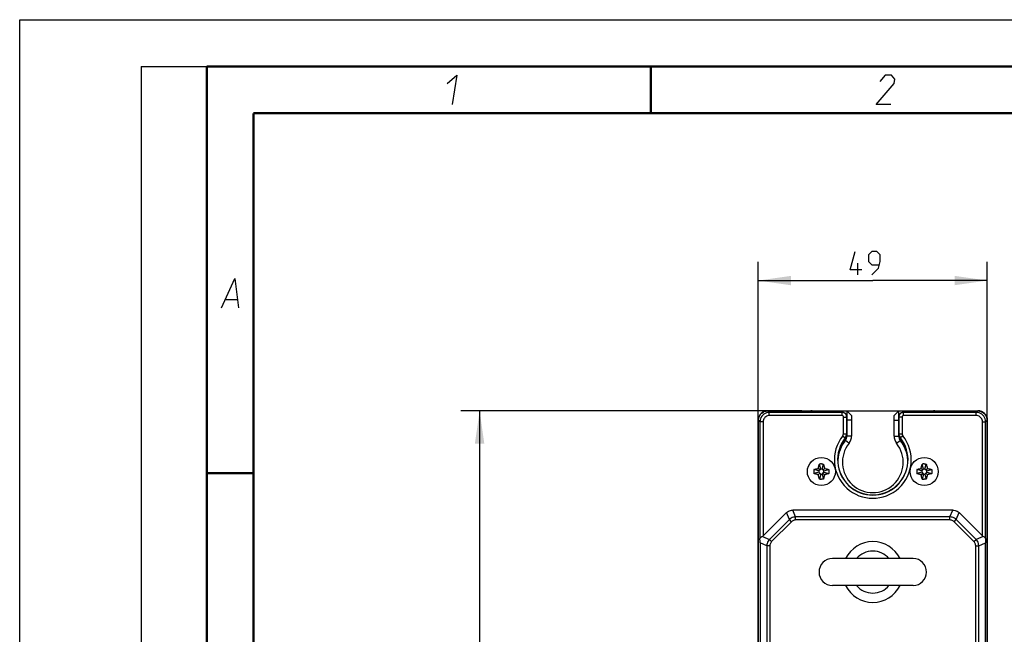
# Model space of a CAD drawing. Extents: x 0 to 420, y 0 to 297.
# Tile 6 of 13: x 0 to 105, y 231 to 297. Entities that reach past the tile are written whole.
import ezdxf

# ---------------------------------------------------------------- set-up
doc = ezdxf.new("R2010")
doc.units = 0
doc.header["$LTSCALE"] = 23.1
doc.layers.get('0').update_dxf_attribs({"linetype": 'CONTINUOUS'})
doc.layers.add('DIM_PILOTEES', color=7, linetype='CONTINUOUS')
doc.dimstyles.get("Standard").update_dxf_attribs({"dimtxt": 2.5, "dimasz": 2.5, "dimexe": 1.25, "dimexo": 0.625, "dimtad": 1, "dimcen": 2.5, "dimazin": 3, "dimtfac": 1, "dimtmove": 0, "dimatfit": 3})

# ---------------------------------------------------------------- blocks, each defined once
blk = doc.blocks.new('_FILLED')
at = {"color": 0, "linetype": 'BYBLOCK'}
blk.add_solid([(0, 0), (-1, 0.143), (-1, -0.143)], dxfattribs=at)
blk = doc.blocks.new('*D0')
at = {"layer": 'DIM_PILOTEES', "color": 2, "linetype": 'CONTINUOUS'}
for p, q in [((78.99, 254.17), (78.99, 271.1)), ((103.49, 254.17), (103.49, 271.1)), ((78.99, 269.1), (91.24, 269.1)), ((103.49, 269.1), (91.24, 269.1))]:
    blk.add_line(p, q, dxfattribs=at)
at = {"layer": 'DIM_PILOTEES', "color": 2, "linetype": 'CONTINUOUS', "xscale": 3.5, "yscale": 3.5, "zscale": 3.5, "rotation": 180}
blk.add_blockref('_FILLED', (78.99, 269.1), dxfattribs=at)
at = {"layer": 'DIM_PILOTEES', "color": 2, "linetype": 'CONTINUOUS', "xscale": 3.5, "yscale": 3.5, "zscale": 3.5}
blk.add_blockref('_FILLED', (103.49, 269.1), dxfattribs=at)
blk = doc.blocks.new('*D1')
at = {"layer": 'DIM_PILOTEES', "color": 2, "linetype": 'CONTINUOUS'}
for p, q in [((80.24, 255.17), (47.19, 255.17)), ((49.19, 255.17), (49.19, 192.92)), ((49.19, 130.67), (49.19, 192.92)), ((80.24, 130.67), (47.19, 130.67))]:
    blk.add_line(p, q, dxfattribs=at)
at = {"layer": 'DIM_PILOTEES', "color": 2, "linetype": 'CONTINUOUS', "xscale": 3.5, "yscale": 3.5, "zscale": 3.5}
for p, rotation in [((49.19, 255.17), 90), ((49.19, 130.67), 270)]:
    blk.add_blockref('_FILLED', p, dxfattribs=dict(at, rotation=rotation))

msp = doc.modelspace()

# ---------------------------------------------------------------- linework, layer by layer
at = {"color": 7, "linetype": 'CONTINUOUS'}
for p, q in [((0, 0), (0, 297)), ((0, 297), (420, 297)), ((25, 287), (410, 287)), ((79.745, 255.143), (79.745, 255.119)), ((79.995, 255.174), (102.495, 255.174)), ((80.024, 255.159), (80.177, 255.006)), ((83.639, 255.159), (80.024, 255.159)), ((80.177, 254.662), (80.177, 255.006)), ((87.954, 255.006), (80.177, 255.006)), ((83.095, 255.159), (83.095, 255.174)), ((83.595, 255.159), (83.595, 255.174)), ((83.708, 255.022), (83.639, 255.159)), ((83.708, 255.022), (87.97, 255.022)), ((87.954, 255.006), (87.97, 255.022)), ((87.954, 254.662), (87.954, 255.006)), ((88.47, 255.174), (88.47, 252.472)), ((88.97, 254.674), (88.47, 255.174)), ((93.52, 254.674), (94.02, 255.174)), ((94.02, 252.472), (94.02, 255.174)), ((94.52, 255.022), (94.535, 255.006)), ((94.52, 255.022), (98.781, 255.022)), ((94.535, 254.662), (94.535, 255.006)), ((102.313, 255.006), (94.535, 255.006)), ((98.85, 255.159), (98.781, 255.022)), ((98.85, 255.159), (102.466, 255.159)), ((98.895, 255.159), (98.895, 255.174)), ((99.395, 255.159), (99.395, 255.174)), ((102.313, 255.006), (102.466, 255.159)), ((102.313, 254.662), (102.313, 255.006)), ((102.745, 255.143), (102.745, 255.119)), ((78.995, 200.674), (78.995, 254.424)), ((78.995, 254.424), (79.061, 254.424)), ((79.024, 200.67), (79.024, 254.159)), ((79.024, 254.159), (79.177, 254.006)), ((79.177, 254.006), (79.177, 241.529)), ((79.521, 254.006), (79.177, 254.006)), ((79.521, 254.006), (79.521, 241.781)), ((87.954, 254.662), (80.177, 254.662)), ((88.11, 252.722), (88.11, 254.506)), ((88.11, 254.506), (88.454, 254.506)), ((88.454, 254.506), (88.47, 254.522)), ((88.454, 252.722), (88.454, 254.506)), ((88.97, 254.174), (88.47, 254.174)), ((88.97, 254.674), (88.97, 252.472)), ((93.52, 252.472), (93.52, 254.674)), ((93.52, 254.174), (94.02, 254.174)), ((94.02, 254.522), (94.036, 254.506)), ((94.036, 254.506), (94.036, 252.722)), ((94.38, 254.506), (94.036, 254.506)), ((94.38, 254.506), (94.38, 252.722)), ((102.313, 254.662), (94.535, 254.662)), ((102.968, 241.781), (102.968, 254.006)), ((102.968, 254.006), (103.313, 254.006)), ((103.313, 254.006), (103.466, 254.159)), ((103.313, 241.529), (103.313, 254.006)), ((103.429, 254.424), (103.495, 254.424)), ((103.466, 200.67), (103.466, 254.159)), ((103.495, 200.674), (103.495, 254.424)), ((88.025, 252.479), (88.307, 252.255)), ((88.11, 252.722), (88.47, 252.722)), ((88.699, 251.695), (88.307, 252.005)), ((88.97, 252.472), (88.47, 252.472)), ((93.52, 252.472), (94.02, 252.472)), ((93.79, 251.695), (94.182, 252.005)), ((94.02, 252.722), (94.38, 252.722)), ((94.464, 252.479), (94.182, 252.255)), ((85.481, 248.745), (84.941, 248.89)), ((85.481, 248.604), (84.941, 248.459)), ((85.577, 248.842), (85.408, 249.011)), ((85.674, 248.938), (85.481, 248.745)), ((85.481, 248.745), (85.481, 248.604)), ((85.481, 248.604), (85.674, 248.41)), ((85.674, 248.938), (85.529, 249.478)), ((85.815, 248.938), (85.674, 248.938)), ((85.815, 248.938), (85.96, 249.478)), ((86.009, 248.745), (85.815, 248.938)), ((85.815, 248.41), (86.009, 248.604)), ((85.912, 248.842), (86.082, 249.011)), ((86.009, 248.745), (86.548, 248.89)), ((86.009, 248.604), (86.009, 248.745)), ((86.009, 248.604), (86.548, 248.459)), ((86.082, 249.011), (86.124, 249.002)), ((96.481, 248.745), (95.941, 248.89)), ((96.481, 248.604), (95.941, 248.459)), ((96.577, 248.842), (96.408, 249.011)), ((96.674, 248.938), (96.481, 248.745)), ((96.481, 248.745), (96.481, 248.604)), ((96.481, 248.604), (96.674, 248.41)), ((96.674, 248.938), (96.529, 249.478)), ((96.815, 248.938), (96.674, 248.938)), ((96.815, 248.938), (96.96, 249.478)), ((97.009, 248.745), (96.815, 248.938)), ((96.815, 248.41), (97.009, 248.604)), ((96.912, 248.842), (97.082, 249.011)), ((97.009, 248.745), (97.548, 248.89)), ((97.009, 248.604), (97.009, 248.745)), ((97.009, 248.604), (97.548, 248.459)), ((97.082, 249.011), (97.124, 249.002)), ((85.408, 248.337), (85.366, 248.347)), ((85.577, 248.507), (85.408, 248.337)), ((85.674, 248.41), (85.529, 247.871)), ((85.674, 248.41), (85.815, 248.41)), ((85.815, 248.41), (85.96, 247.871)), ((85.912, 248.507), (86.082, 248.337)), ((96.408, 248.337), (96.366, 248.347)), ((96.577, 248.507), (96.408, 248.337)), ((96.674, 248.41), (96.529, 247.871)), ((96.674, 248.41), (96.815, 248.41)), ((96.815, 248.41), (96.96, 247.871)), ((96.912, 248.507), (97.082, 248.337)), ((82.994, 243.82), (82.689, 244.555)), ((99.8, 244.555), (82.689, 244.555)), ((99.495, 243.82), (99.8, 244.555)), ((82.017, 244.277), (79.521, 241.781)), ((82.321, 243.542), (80.194, 241.414)), ((82.553, 243.31), (80.425, 241.183)), ((82.321, 243.542), (82.017, 244.277)), ((82.553, 243.31), (82.321, 243.542)), ((82.994, 243.493), (82.994, 243.82)), ((99.495, 243.82), (82.994, 243.82)), ((99.495, 243.493), (82.994, 243.493)), ((99.495, 243.493), (99.495, 243.82)), ((99.937, 243.31), (100.168, 243.542)), ((102.064, 241.183), (99.937, 243.31)), ((100.168, 243.542), (100.472, 244.277)), ((102.295, 241.414), (100.168, 243.542)), ((102.968, 241.781), (100.472, 244.277)), ((79.521, 241.781), (79.43, 241.731)), ((79.43, 241.731), (80.194, 241.414)), ((80.425, 241.183), (80.194, 241.414)), ((102.064, 241.183), (102.295, 241.414)), ((103.06, 241.731), (102.295, 241.414)), ((103.06, 241.731), (102.968, 241.781)), ((79.183, 241.045), (79.183, 204.189)), ((79.915, 240.742), (79.183, 241.045)), ((79.915, 240.742), (79.915, 204.489)), ((80.243, 240.742), (79.915, 240.742)), ((80.243, 240.742), (80.243, 204.489)), ((102.247, 204.489), (102.247, 240.742)), ((102.247, 240.742), (102.574, 240.742)), ((102.574, 240.742), (103.306, 241.045)), ((102.574, 204.489), (102.574, 240.742)), ((103.306, 204.189), (103.306, 241.045)), ((95.556, 239.362), (86.933, 239.362)), ((95.556, 236.487), (86.933, 236.487))]:
    msp.add_line(p, q, dxfattribs=at)
at = {"color": 2, "linetype": 'CONTINUOUS'}
for p, q in [((13, 292), (20, 292)), ((13, 292), (13, 5)), ((20, 292), (20, 5)), ((22.036, 267.075), (23.236, 267.075))]:
    msp.add_line(p, q, dxfattribs=at)
at = {"color": 7, "linetype": 'CONTINUOUS', "const_width": 0.25}
for points in [[(20, 292), (20, 5)], [(415, 292), (20, 292)], [(67.5, 292), (67.5, 287)], [(25, 10), (25, 287)], [(25, 287), (410, 287)], [(20, 248.5), (25, 248.5)]]:
    msp.add_lwpolyline(points, dxfattribs=at)
at = {"color": 2, "linetype": 'CONTINUOUS'}
for points in [[(45.707, 290.175), (46.754, 291.075), (46.239, 287.925)], [(93.165, 287.925), (91.59, 287.925), (93.532, 290.175), (93.605, 290.625), (93.229, 291.075), (92.554, 291.075), (91.994, 290.4)], [(21.589, 266.175), (23.004, 269.325), (23.389, 266.175)]]:
    msp.add_lwpolyline(points, dxfattribs=at)
at = {"color": 7, "linetype": 'CONTINUOUS'}
for points in [[(79.024, 254.159), (79.029, 254.258), (79.043, 254.354), (79.067, 254.449), (79.1, 254.542), (79.142, 254.631), (79.192, 254.715), (79.251, 254.793), (79.317, 254.866), (79.389, 254.932), (79.468, 254.991), (79.552, 255.041), (79.641, 255.083), (79.733, 255.116), (79.829, 255.14), (79.925, 255.154), (80.024, 255.159)], [(80.177, 255.006), (80.02, 254.994), (79.868, 254.957), (79.723, 254.897), (79.589, 254.815), (79.47, 254.713), (79.368, 254.594), (79.286, 254.46), (79.226, 254.315), (79.189, 254.163), (79.177, 254.006)], [(88.454, 254.506), (88.444, 254.604), (88.416, 254.697), (88.369, 254.784), (88.307, 254.86), (88.231, 254.922), (88.145, 254.968), (88.051, 254.996), (87.954, 255.006)], [(87.97, 255.022), (88.069, 255.012), (88.161, 254.984), (88.247, 254.937), (88.323, 254.876), (88.385, 254.8), (88.432, 254.713), (88.459, 254.621), (88.47, 254.522)], [(94.02, 254.522), (94.03, 254.621), (94.058, 254.713), (94.104, 254.8), (94.166, 254.876), (94.242, 254.937), (94.328, 254.984), (94.42, 255.012), (94.52, 255.022)], [(94.535, 255.006), (94.438, 254.996), (94.344, 254.968), (94.257, 254.921), (94.181, 254.859), (94.12, 254.783), (94.074, 254.697), (94.045, 254.603), (94.036, 254.506)], [(103.313, 254.006), (103.3, 254.163), (103.263, 254.315), (103.203, 254.46), (103.121, 254.594), (103.019, 254.713), (102.9, 254.815), (102.766, 254.897), (102.621, 254.957), (102.469, 254.994), (102.313, 255.006)], [(102.466, 255.159), (102.564, 255.154), (102.661, 255.14), (102.756, 255.116), (102.848, 255.083), (102.937, 255.041), (103.021, 254.991), (103.1, 254.932), (103.173, 254.866), (103.239, 254.793), (103.297, 254.715), (103.347, 254.631), (103.389, 254.542), (103.422, 254.449), (103.446, 254.354), (103.461, 254.258), (103.466, 254.159)], [(80.177, 254.662), (80.073, 254.654), (79.974, 254.63), (79.879, 254.59), (79.791, 254.537), (79.713, 254.47), (79.646, 254.392), (79.592, 254.304), (79.553, 254.209), (79.529, 254.11), (79.521, 254.006)], [(88.11, 254.506), (88.107, 254.537), (88.098, 254.566), (88.083, 254.593), (88.064, 254.616), (88.04, 254.636), (88.013, 254.65), (87.985, 254.659), (87.954, 254.662)], [(94.535, 254.662), (94.504, 254.659), (94.476, 254.65), (94.449, 254.635), (94.425, 254.616), (94.406, 254.593), (94.391, 254.566), (94.383, 254.537), (94.38, 254.506)], [(102.968, 254.006), (102.96, 254.11), (102.936, 254.209), (102.897, 254.304), (102.843, 254.392), (102.776, 254.47), (102.698, 254.537), (102.61, 254.59), (102.515, 254.63), (102.416, 254.654), (102.313, 254.662)], [(84.941, 248.89), (84.939, 248.818), (84.938, 248.746), (84.937, 248.674), (84.938, 248.603), (84.939, 248.531), (84.941, 248.459)], [(84.941, 248.89), (84.997, 248.906), (85.05, 248.921), (85.1, 248.935), (85.148, 248.948), (85.194, 248.96), (85.238, 248.971), (85.282, 248.981)], [(85.282, 248.981), (85.366, 249.002), (85.408, 249.011)], [(85.408, 249.011), (85.417, 249.051), (85.426, 249.091), (85.436, 249.132), (85.447, 249.174), (85.458, 249.219), (85.47, 249.266), (85.483, 249.315), (85.497, 249.367), (85.513, 249.421), (85.529, 249.478)], [(85.745, 249.482), (85.69, 249.481), (85.636, 249.481), (85.582, 249.479), (85.529, 249.478)], [(85.745, 249.482), (85.799, 249.481), (85.854, 249.481), (85.907, 249.479), (85.96, 249.478)], [(85.96, 249.478), (85.977, 249.421), (85.992, 249.367), (86.006, 249.315), (86.019, 249.266), (86.031, 249.219), (86.043, 249.174), (86.053, 249.132), (86.063, 249.091), (86.073, 249.051), (86.082, 249.011)], [(86.124, 249.002), (86.208, 248.981), (86.251, 248.971), (86.296, 248.959), (86.342, 248.948), (86.39, 248.935), (86.44, 248.921), (86.493, 248.906), (86.548, 248.89)], [(86.548, 248.89), (86.55, 248.818), (86.552, 248.746), (86.552, 248.674), (86.552, 248.603), (86.55, 248.531), (86.548, 248.459)], [(95.941, 248.89), (95.939, 248.818), (95.938, 248.746), (95.937, 248.674), (95.938, 248.603), (95.939, 248.531), (95.941, 248.459)], [(95.941, 248.89), (95.997, 248.906), (96.05, 248.921), (96.1, 248.935), (96.148, 248.948), (96.194, 248.96), (96.238, 248.971), (96.282, 248.981)], [(96.282, 248.981), (96.366, 249.002), (96.408, 249.011)], [(96.408, 249.011), (96.417, 249.051), (96.426, 249.091), (96.436, 249.132), (96.447, 249.174), (96.458, 249.219), (96.47, 249.266), (96.483, 249.315), (96.497, 249.367), (96.513, 249.421), (96.529, 249.478)], [(96.745, 249.482), (96.69, 249.481), (96.636, 249.481), (96.582, 249.479), (96.529, 249.478)], [(96.745, 249.482), (96.799, 249.481), (96.854, 249.481), (96.907, 249.479), (96.96, 249.478)], [(96.96, 249.478), (96.977, 249.421), (96.992, 249.367), (97.006, 249.315), (97.019, 249.266), (97.031, 249.219), (97.043, 249.174), (97.053, 249.132), (97.063, 249.091), (97.073, 249.051), (97.082, 249.011)], [(97.124, 249.002), (97.208, 248.981), (97.251, 248.971), (97.296, 248.959), (97.342, 248.948), (97.39, 248.935), (97.44, 248.921), (97.493, 248.906), (97.548, 248.89)], [(97.548, 248.89), (97.55, 248.818), (97.552, 248.746), (97.552, 248.674), (97.552, 248.603), (97.55, 248.531), (97.548, 248.459)], [(85.366, 248.347), (85.281, 248.367), (85.238, 248.378), (85.194, 248.389), (85.148, 248.401), (85.1, 248.414), (85.05, 248.428), (84.997, 248.443), (84.941, 248.459)], [(85.529, 247.871), (85.513, 247.928), (85.497, 247.982), (85.483, 248.034), (85.47, 248.083), (85.458, 248.13), (85.447, 248.174), (85.436, 248.217), (85.426, 248.258), (85.417, 248.298), (85.408, 248.337)], [(85.529, 247.871), (85.582, 247.869), (85.636, 247.868), (85.69, 247.867), (85.745, 247.867)], [(85.96, 247.871), (85.907, 247.869), (85.854, 247.868), (85.799, 247.867), (85.745, 247.867)], [(86.082, 248.337), (86.073, 248.298), (86.063, 248.258), (86.053, 248.217), (86.043, 248.174), (86.031, 248.13), (86.019, 248.083), (86.006, 248.034), (85.992, 247.982), (85.977, 247.928), (85.96, 247.871)], [(86.208, 248.367), (86.123, 248.347), (86.082, 248.337)], [(86.548, 248.459), (86.493, 248.443), (86.44, 248.428), (86.389, 248.414), (86.341, 248.401), (86.295, 248.389), (86.251, 248.378), (86.208, 248.367)], [(96.366, 248.347), (96.281, 248.367), (96.238, 248.378), (96.194, 248.389), (96.148, 248.401), (96.1, 248.414), (96.05, 248.428), (95.997, 248.443), (95.941, 248.459)], [(96.529, 247.871), (96.513, 247.928), (96.497, 247.982), (96.483, 248.034), (96.47, 248.083), (96.458, 248.13), (96.447, 248.174), (96.436, 248.217), (96.426, 248.258), (96.417, 248.298), (96.408, 248.337)], [(96.529, 247.871), (96.582, 247.869), (96.636, 247.868), (96.69, 247.867), (96.745, 247.867)], [(96.96, 247.871), (96.907, 247.869), (96.854, 247.868), (96.799, 247.867), (96.745, 247.867)], [(97.082, 248.337), (97.073, 248.298), (97.063, 248.258), (97.053, 248.217), (97.043, 248.174), (97.031, 248.13), (97.019, 248.083), (97.006, 248.034), (96.992, 247.982), (96.977, 247.928), (96.96, 247.871)], [(97.208, 248.367), (97.123, 248.347), (97.082, 248.337)], [(97.548, 248.459), (97.493, 248.443), (97.44, 248.428), (97.389, 248.414), (97.341, 248.401), (97.295, 248.389), (97.251, 248.378), (97.208, 248.367)], [(82.017, 244.277), (82.112, 244.36), (82.214, 244.428), (82.325, 244.483), (82.443, 244.523), (82.564, 244.547), (82.689, 244.555)], [(99.8, 244.555), (99.926, 244.547), (100.047, 244.523), (100.164, 244.483), (100.275, 244.428), (100.378, 244.36), (100.472, 244.277)], [(82.994, 243.82), (82.87, 243.811), (82.748, 243.785), (82.631, 243.745), (82.519, 243.691), (82.416, 243.622), (82.321, 243.542)], [(82.994, 243.493), (82.911, 243.487), (82.832, 243.472), (82.755, 243.445), (82.682, 243.409), (82.615, 243.364), (82.553, 243.31)], [(100.168, 243.542), (100.074, 243.623), (99.97, 243.691), (99.858, 243.745), (99.741, 243.786), (99.619, 243.811), (99.495, 243.82)], [(99.937, 243.31), (99.874, 243.364), (99.807, 243.41), (99.734, 243.445), (99.657, 243.472), (99.578, 243.487), (99.495, 243.493)], [(79.43, 241.731), (79.358, 241.688), (79.292, 241.64), (79.232, 241.587), (79.177, 241.529)], [(79.183, 241.045), (79.183, 241.109), (79.182, 241.173), (79.182, 241.237), (79.181, 241.3), (79.18, 241.36), (79.179, 241.418), (79.178, 241.475), (79.177, 241.529)], [(80.194, 241.414), (80.113, 241.32), (80.045, 241.216), (79.99, 241.104), (79.95, 240.987), (79.925, 240.865), (79.915, 240.742)], [(80.425, 241.183), (80.371, 241.121), (80.326, 241.053), (80.29, 240.98), (80.264, 240.903), (80.248, 240.824), (80.243, 240.742)], [(102.247, 240.742), (102.241, 240.824), (102.226, 240.903), (102.199, 240.981), (102.163, 241.054), (102.118, 241.121), (102.064, 241.183)], [(102.574, 240.742), (102.565, 240.866), (102.539, 240.987), (102.499, 241.105), (102.445, 241.216), (102.376, 241.32), (102.295, 241.414)], [(103.313, 241.529), (103.258, 241.587), (103.197, 241.64), (103.131, 241.688), (103.06, 241.731)], [(103.313, 241.529), (103.311, 241.475), (103.31, 241.418), (103.309, 241.36), (103.308, 241.3), (103.307, 241.237), (103.307, 241.173), (103.307, 241.109), (103.306, 241.045)]]:
    msp.add_lwpolyline(points, dxfattribs=at)
for centre in [(85.745, 248.674), (96.745, 248.674)]:
    msp.add_circle(centre, 1.5, dxfattribs=at)
for centre, radius, start, end in [((79.995, 254.174), 1, 90, 180), ((84.745, 254.174), 1, 90, 121.9663), ((97.745, 254.174), 1, 58.09196, 90), ((102.495, 254.174), 1, 0, 90), ((91.245, 249.924), 4.11, 141.56679, 38.43321), ((91.245, 249.924), 3.766, 141.56679, 38.43321), ((91.245, 249.924), 3.75, 141.56679, 38.43321), ((91.245, 249.674), 3.75, 141.56679, 176.85232), ((91.245, 249.674), 3.25, 141.56679, 38.43321), ((87.72, 252.722), 0.39, 321.56679, 360), ((87.72, 252.722), 0.734, 321.56679, 360), ((87.72, 252.722), 0.75, 321.56679, 360), ((87.72, 252.472), 0.75, 321.56679, 360), ((87.72, 252.472), 1.25, 321.56679, 360), ((94.77, 252.472), 1.25, 180, 218.43321), ((94.77, 252.722), 0.75, 180, 218.43321), ((94.77, 252.472), 0.75, 180, 218.43321), ((94.77, 252.722), 0.734, 180, 218.43321), ((91.245, 249.674), 3.75, 3.14769, 38.43321), ((94.77, 252.722), 0.39, 180, 218.43321), ((91.245, 237.924), 3.25, 26.25687, 153.74253), ((91.245, 237.924), 2.25, 39.7095, 140.2848), ((86.932, 237.924), 1.438, 90, 270), ((95.557, 237.924), 1.438, 270, 90), ((91.245, 237.924), 3.25, 206.25687, 333.74253), ((91.245, 237.924), 2.25, 219.7095, 320.2848)]:
    msp.add_arc(centre, radius, start, end, dxfattribs=at)
at = {"layer": 'DIM_PILOTEES', "color": 2, "linetype": 'CONTINUOUS'}
msp.add_line((89.647, 269.723), (89.647, 270.973), dxfattribs=at)
for points in [[(90.064, 270.259), (88.814, 270.259), (89.35, 272.223)], [(91.135, 269.723), (91.85, 270.437), (92.028, 271.152), (92.028, 271.866), (91.671, 272.223), (91.135, 272.223), (90.778, 271.866), (90.778, 271.152), (91.135, 270.794), (91.909, 270.794)]]:
    msp.add_lwpolyline(points, dxfattribs=at)

# ---------------------------------------------------------------- dimensions: what is measured, and where the dimension line sits
dim = msp.add_linear_dim(base=(103.495, 269.098), p1=(78.995, 254.174), p2=(103.495, 254.174), dimstyle='Standard', dxfattribs=at)
dim.commit()
dim.dimension.update_dxf_attribs({"geometry": '*D0', "text_midpoint": (88.814, 269.098), "dimtype": 128})
dim = msp.add_linear_dim(base=(49.193, 130.674), p1=(80.245, 255.174), p2=(80.245, 130.674), angle=270, dimstyle='Standard', dxfattribs=at)
dim.commit()
dim.dimension.update_dxf_attribs({"geometry": '*D1', "text_midpoint": (49.193, 194.027), "dimtype": 128})

doc.saveas('drawing.dxf')
